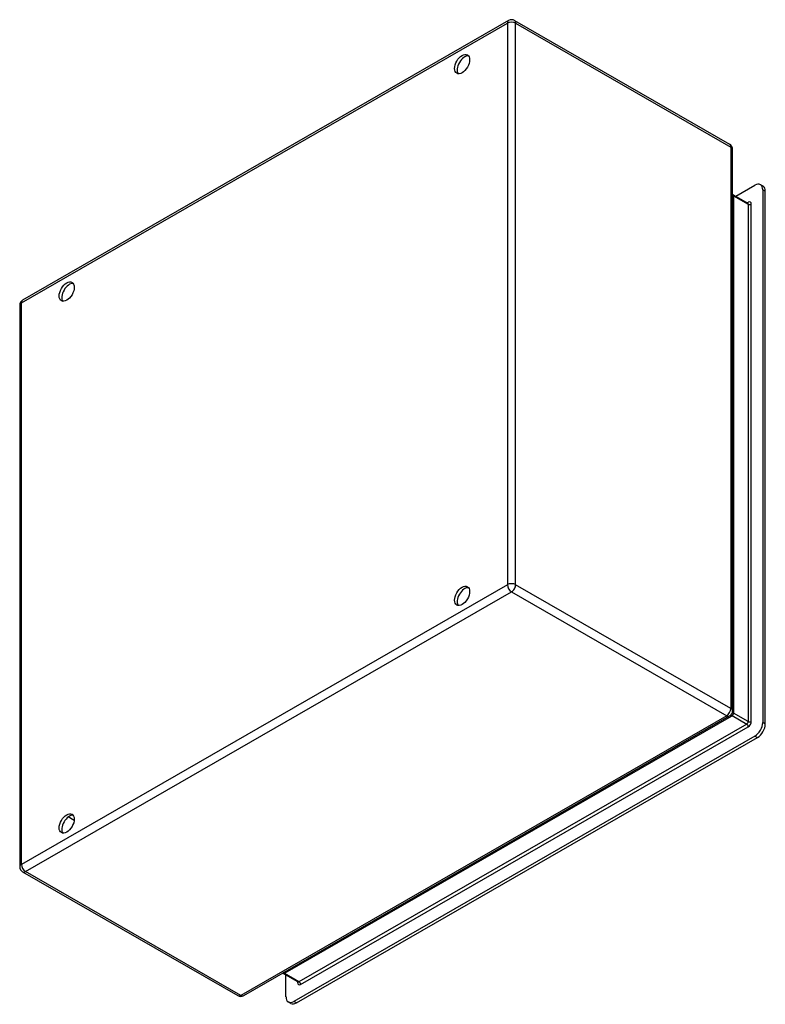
# Model space of a CAD drawing. Header units: inches. Extents: x 59.6 to 70.3, y 20.6 to 34.7.
import ezdxf

# ---------------------------------------------------------------- set-up
doc = ezdxf.new("R2010")
doc.units = ezdxf.units.IN
doc.header["$MEASUREMENT"] = 0
doc.layers.add('Visible Edges(ANSI)', color=7, linetype='Continuous', lineweight=25)
doc.layers.add('Visible Tangent Edges(ANSI)', color=7, linetype='Continuous', lineweight=25)

msp = doc.modelspace()

# ---------------------------------------------------------------- linework, layer by layer
at = {"layer": 'Visible Edges(ANSI)'}
for p, q in [((66.587, 34.734), (59.635, 30.73)), ((66.671, 34.734), (69.749, 32.961)), ((69.791, 24.85), (69.791, 32.888)), ((69.838, 32.217), (70.111, 32.374)), ((70.227, 32.361), (70.189, 32.382)), ((70.222, 32.31), (70.222, 24.683)), ((70.259, 24.661), (70.259, 32.288)), ((69.799, 32.24), (70.008, 32.119)), ((59.593, 30.657), (59.593, 22.619)), ((62.797, 20.774), (69.749, 24.777)), ((70.111, 24.49), (63.514, 20.691)), ((63.551, 20.67), (70.148, 24.468)), ((60.372, 23.283), (60.287, 23.332)), ((59.635, 22.546), (62.713, 20.774)), ((63.572, 20.972), (63.363, 21.092)), ((63.402, 20.756), (63.402, 21.069)), ((63.473, 20.662), (63.435, 20.683))]:
    msp.add_line(p, q, dxfattribs=at)
at = {"layer": 'Visible Edges(ANSI)', "flags": 128}
for points in [[(69.799, 32.24), (69.794, 32.243), (69.791, 32.247)], [(70.008, 32.119), (70.011, 32.118), (70.013, 32.118)], [(63.363, 21.092), (63.359, 21.094), (63.355, 21.095)], [(63.575, 20.968), (63.575, 20.97), (63.572, 20.972)]]:
    msp.add_lwpolyline(points, dxfattribs=at)
at = {"layer": 'Visible Edges(ANSI)'}
for centre, start, end in [((66.629, 34.661), 60.064, 119.936), ((69.707, 32.888), 0, 60.064), ((59.677, 30.657), 119.936, 180), ((69.707, 24.85), 299.936, 0), ((59.677, 22.619), 180, 240.064), ((62.755, 20.847), 240.064, 299.936)]:
    msp.add_arc(centre, 0.084, start, end, dxfattribs=at)
for centre in [(65.922, 34.109), (60.265, 30.852), (65.922, 26.496), (60.265, 23.239)]:
    msp.add_ellipse(centre, major_axis=(0.076, 0.132), ratio=0.578093, dxfattribs=at)
for centre, major_axis, start_param, end_param in [((65.959, 34.088), (0.076, 0.132), 0.247803, 2.89379), ((70.111, 32.246), (0.079, 0.136), 5.495853, 7.06665), ((70.148, 32.224), (0.079, 0.136), 5.495853, 6.283185), ((60.303, 30.83), (0.076, 0.132), 0.247803, 2.89379), ((65.959, 26.475), (0.076, 0.132), 0.247803, 2.89379), ((70.111, 24.619), (-0.079, -0.136), 0.783464, 2.354261), ((70.148, 24.597), (0.079, 0.136), 3.925057, 5.495853), ((60.303, 23.217), (0.076, 0.132), 0.247803, 2.89379), ((63.514, 20.82), (-0.079, -0.136), 5.495853, 7.06665), ((63.551, 20.798), (-0.079, -0.136), 0, 0.783464)]:
    msp.add_ellipse(centre, major_axis=major_axis, ratio=0.578093, start_param=start_param, end_param=end_param, dxfattribs=at)
at = {"layer": 'Visible Tangent Edges(ANSI)'}
for p, q in [((59.617, 30.691), (66.57, 34.695)), ((66.57, 34.695), (66.57, 26.657)), ((66.688, 34.695), (69.767, 32.922)), ((66.688, 26.657), (66.688, 34.695)), ((69.767, 32.922), (69.767, 24.884)), ((70.222, 32.31), (70.259, 32.288)), ((69.806, 32.225), (70.015, 32.105)), ((69.807, 24.83), (69.807, 32.214)), ((70.015, 32.13), (70.002, 32.123)), ((70.015, 32.105), (70.015, 24.699)), ((70.059, 24.699), (70.059, 32.105)), ((59.617, 22.653), (59.617, 30.691)), ((66.57, 26.657), (59.617, 22.653)), ((69.767, 24.884), (66.688, 26.657)), ((59.677, 22.55), (66.629, 26.554)), ((66.629, 26.554), (69.707, 24.781)), ((70.015, 24.699), (69.806, 24.819)), ((69.707, 24.781), (62.755, 20.778)), ((63.389, 21.098), (69.776, 24.776)), ((69.784, 24.782), (69.993, 24.662)), ((70.259, 24.661), (70.222, 24.683)), ((69.993, 24.662), (63.588, 20.973)), ((63.61, 20.935), (70.015, 24.624)), ((70.111, 24.49), (70.148, 24.468)), ((62.755, 20.778), (59.677, 22.55)), ((63.588, 20.973), (63.379, 21.093)), ((63.566, 20.975), (63.566, 20.961)), ((63.551, 20.67), (63.514, 20.691))]:
    msp.add_line(p, q, dxfattribs=at)
at = {"layer": 'Visible Tangent Edges(ANSI)', "flags": 128}
for points in [[(69.791, 32.241), (69.791, 32.24), (69.792, 32.239), (69.792, 32.239), (69.792, 32.238), (69.793, 32.237), (69.793, 32.236), (69.793, 32.236), (69.794, 32.235), (69.794, 32.234), (69.795, 32.233), (69.795, 32.233), (69.796, 32.232), (69.797, 32.231), (69.797, 32.231), (69.798, 32.23), (69.799, 32.229), (69.8, 32.229), (69.801, 32.228), (69.801, 32.228), (69.802, 32.227), (69.803, 32.227), (69.804, 32.226), (69.805, 32.225), (69.806, 32.225)], [(69.806, 32.225), (69.806, 32.226), (69.806, 32.227), (69.806, 32.228), (69.806, 32.228), (69.806, 32.229), (69.805, 32.23), (69.805, 32.231), (69.805, 32.231), (69.805, 32.232), (69.804, 32.233), (69.804, 32.233), (69.804, 32.234), (69.804, 32.235), (69.803, 32.235), (69.803, 32.236), (69.803, 32.236), (69.802, 32.237), (69.802, 32.237), (69.802, 32.238), (69.801, 32.238), (69.801, 32.239), (69.8, 32.239), (69.8, 32.239), (69.799, 32.24)], [(69.807, 32.214), (69.807, 32.215), (69.807, 32.215), (69.807, 32.216), (69.807, 32.216), (69.807, 32.216), (69.807, 32.217), (69.807, 32.217), (69.807, 32.218), (69.807, 32.218), (69.807, 32.219), (69.807, 32.219), (69.807, 32.22), (69.807, 32.22), (69.807, 32.22), (69.807, 32.221), (69.807, 32.221), (69.807, 32.222), (69.806, 32.222), (69.806, 32.223), (69.806, 32.223), (69.806, 32.224), (69.806, 32.224), (69.806, 32.224), (69.806, 32.225)], [(69.784, 24.782), (69.786, 24.783), (69.787, 24.784), (69.788, 24.785), (69.789, 24.786), (69.791, 24.787), (69.792, 24.789), (69.793, 24.79), (69.795, 24.792), (69.796, 24.793), (69.797, 24.795), (69.798, 24.796), (69.799, 24.798), (69.8, 24.8), (69.801, 24.802), (69.802, 24.804), (69.803, 24.805), (69.803, 24.807), (69.804, 24.809), (69.804, 24.811), (69.805, 24.813), (69.805, 24.815), (69.806, 24.816), (69.806, 24.818), (69.806, 24.819)], [(69.806, 24.819), (69.805, 24.82), (69.804, 24.821), (69.803, 24.822), (69.802, 24.823), (69.801, 24.824), (69.8, 24.825), (69.799, 24.826), (69.798, 24.827), (69.797, 24.828), (69.796, 24.829), (69.796, 24.83), (69.795, 24.831), (69.794, 24.832), (69.794, 24.833), (69.793, 24.834), (69.793, 24.835), (69.792, 24.836), (69.792, 24.837), (69.792, 24.838), (69.791, 24.839), (69.791, 24.84), (69.791, 24.841), (69.791, 24.842), (69.791, 24.843)], [(69.806, 24.819), (69.806, 24.82), (69.806, 24.82), (69.806, 24.821), (69.806, 24.821), (69.806, 24.822), (69.806, 24.822), (69.807, 24.822), (69.807, 24.823), (69.807, 24.823), (69.807, 24.824), (69.807, 24.824), (69.807, 24.825), (69.807, 24.825), (69.807, 24.825), (69.807, 24.826), (69.807, 24.826), (69.807, 24.827), (69.807, 24.827), (69.807, 24.828), (69.807, 24.828), (69.807, 24.828), (69.807, 24.829), (69.807, 24.829), (69.807, 24.83)], [(69.776, 24.776), (69.776, 24.776), (69.776, 24.776), (69.777, 24.777), (69.777, 24.777), (69.778, 24.777), (69.778, 24.777), (69.778, 24.778), (69.779, 24.778), (69.779, 24.778), (69.779, 24.778), (69.78, 24.779), (69.78, 24.779), (69.781, 24.779), (69.781, 24.779), (69.781, 24.779), (69.782, 24.78), (69.782, 24.78), (69.782, 24.78), (69.783, 24.78), (69.783, 24.781), (69.783, 24.781), (69.784, 24.781), (69.784, 24.781), (69.784, 24.782)], [(63.379, 21.093), (63.379, 21.094), (63.378, 21.094), (63.377, 21.095), (63.376, 21.095), (63.375, 21.095), (63.375, 21.096), (63.374, 21.096), (63.373, 21.097), (63.372, 21.097), (63.372, 21.097), (63.371, 21.098), (63.37, 21.098), (63.369, 21.098), (63.368, 21.098), (63.368, 21.098), (63.367, 21.099), (63.366, 21.099), (63.366, 21.099), (63.365, 21.099), (63.364, 21.099), (63.363, 21.099), (63.363, 21.099), (63.362, 21.099), (63.361, 21.099)], [(63.363, 21.092), (63.364, 21.092), (63.364, 21.091), (63.365, 21.091), (63.365, 21.091), (63.366, 21.091), (63.367, 21.091), (63.367, 21.091), (63.368, 21.091), (63.368, 21.091), (63.369, 21.091), (63.37, 21.091), (63.37, 21.091), (63.371, 21.091), (63.372, 21.091), (63.372, 21.091), (63.373, 21.091), (63.374, 21.091), (63.374, 21.091), (63.375, 21.092), (63.376, 21.092), (63.377, 21.092), (63.378, 21.092), (63.378, 21.093), (63.379, 21.093)], [(63.379, 21.093), (63.38, 21.093), (63.38, 21.093), (63.381, 21.094), (63.381, 21.094), (63.381, 21.094), (63.382, 21.094), (63.382, 21.094), (63.383, 21.095), (63.383, 21.095), (63.383, 21.095), (63.384, 21.095), (63.384, 21.096), (63.385, 21.096), (63.385, 21.096), (63.385, 21.096), (63.386, 21.096), (63.386, 21.097), (63.387, 21.097), (63.387, 21.097), (63.387, 21.097), (63.388, 21.097), (63.388, 21.098), (63.388, 21.098), (63.389, 21.098)]]:
    msp.add_lwpolyline(points, dxfattribs=at)
at = {"layer": 'Visible Tangent Edges(ANSI)'}
for centre, major_axis, ratio, start_param, end_param in [((66.629, 34.661), (-0.0419, 0.0728), 0.578093, 0, 0.787332), ((66.629, 34.661), (0.084, 0), 0.575862, 0.785398, 2.356194), ((66.629, 34.661), (0.0419, 0.0728), 0.578093, 5.495853, 6.283185), ((69.707, 32.888), (0.0419, 0.0728), 0.578093, 5.495853, 6.283185), ((69.707, 32.888), (0.084, 0), 0.575862, 0, 0.785398), ((69.844, 32.236), (-0.053, 0), 0.575862, 0, 0.785398), ((70.015, 32.08), (0.0309, 0.0537), 0.578093, 5.495853, 7.06665), ((69.993, 32.092), (0.0155, 0.0269), 0.578093, 5.495853, 6.283185), ((69.993, 32.143), (0.0155, -0.0269), 0.578093, 0.178676, 0.787332), ((70.037, 32.118), (0.031, 0), 0.575862, 3.926991, 5.497787), ((59.677, 30.657), (-0.0419, 0.0728), 0.578093, 0, 0.787332), ((59.677, 30.657), (-0.084, 0), 0.575862, 5.497787, 6.283185), ((66.629, 26.623), (0.084, 0), 0.575862, 0.785398, 2.356194), ((66.629, 26.623), (0.0419, -0.0728), 0.578093, 3.928925, 5.499721), ((66.629, 26.623), (-0.0419, -0.0728), 0.578093, 0.783464, 2.354261), ((69.707, 24.85), (0.0419, 0.0728), 0.578093, 3.925057, 5.495853), ((69.707, 24.85), (0.084, 0), 0.575862, 0, 0.785398), ((69.844, 24.851), (-0.053, 0), 0.575862, 0, 0.785398), ((69.707, 24.85), (0.0419, -0.0728), 0.578093, 5.499721, 6.283185), ((69.776, 24.733), (-0.0264, 0.0459), 0.578093, 5.499721, 6.10292), ((69.784, 24.738), (-0.0298, 0.0438), 0.624105, 5.454539, 6.111571), ((69.993, 24.687), (-0.0155, -0.0269), 0.578093, 0.783464, 2.354261), ((70.015, 24.674), (0.0309, 0.0537), 0.578093, 3.925057, 5.495853), ((70.037, 24.712), (0.031, 0), 0.575862, 3.926991, 5.497787), ((69.993, 24.636), (0.0155, -0.0269), 0.578093, 0.787332, 2.358128), ((59.677, 22.619), (-0.084, 0), 0.575862, 5.497787, 6.283185), ((59.677, 22.619), (0.0419, -0.0728), 0.578093, 3.928925, 5.499721), ((59.677, 22.619), (-0.0419, -0.0728), 0.578093, 0, 0.783464), ((63.389, 21.055), (-0.0264, 0.0459), 0.578093, 5.499721, 6.079691), ((63.544, 20.973), (0.031, 0), 0.575862, 5.497787, 6.100442), ((63.61, 20.986), (-0.0309, -0.0537), 0.578093, 5.495853, 7.06665), ((63.588, 20.998), (-0.0155, -0.0269), 0.578093, 0, 0.783464), ((63.588, 20.948), (0.0155, -0.0269), 0.578093, 0.787332, 2.358128), ((62.755, 20.847), (-0.0419, -0.0728), 0.578093, 0, 0.783464), ((62.755, 20.847), (0.0419, -0.0728), 0.578093, 5.499721, 6.283185)]:
    msp.add_ellipse(centre, major_axis=major_axis, ratio=ratio, start_param=start_param, end_param=end_param, dxfattribs=at)

doc.saveas('drawing.dxf')
